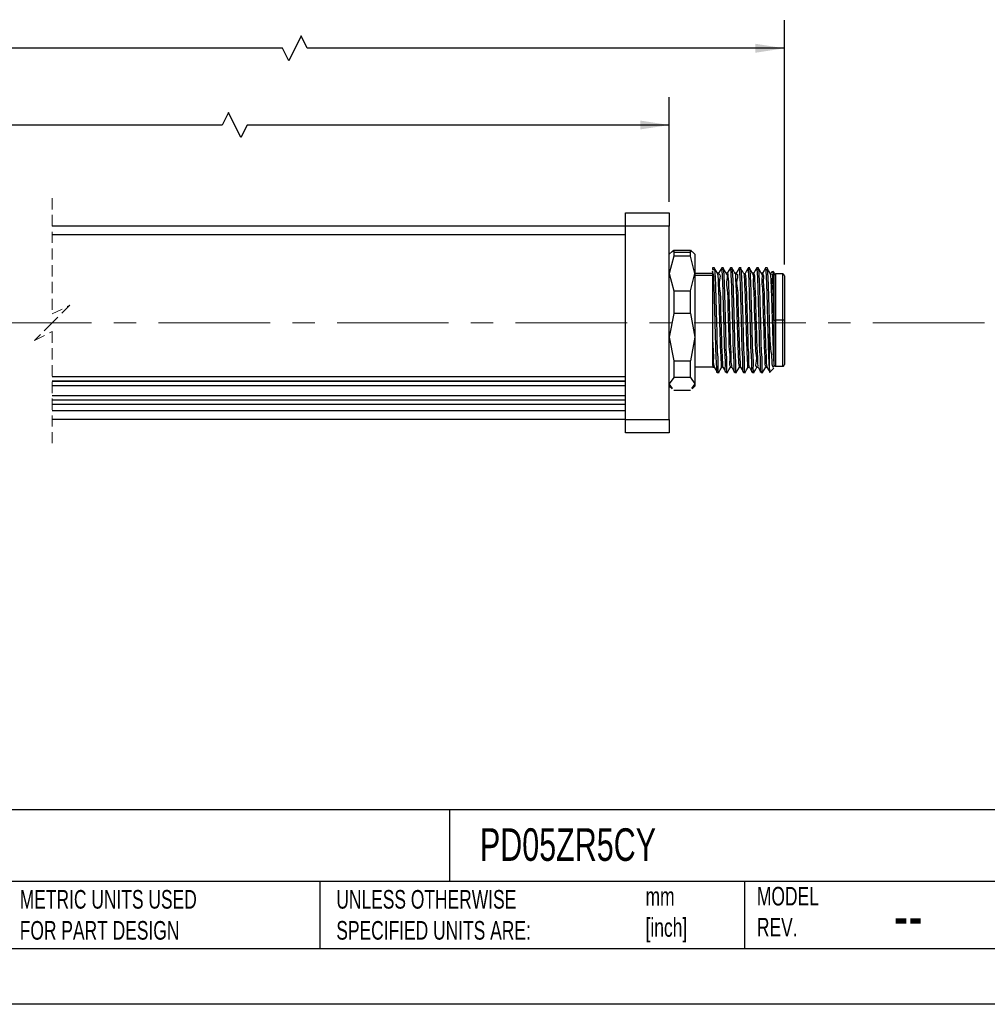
# Model space of a CAD drawing. Header units: millimetres. Extents: x 0 to 279, y 0 to 216.
# Tile 2 of 4: x 107 to 217, y 0 to 112. Entities that reach past the tile are written whole.
import ezdxf

# ---------------------------------------------------------------- set-up
doc = ezdxf.new("R2010")
doc.units = ezdxf.units.MM
doc.linetypes.add('CENTERX2', pattern=[20.32, 12.7, -2.54, 2.54, -2.54])
doc.linetypes.add('HIDDEN', pattern=[1.905, 1.27, -0.635])
doc.layers.add('CENTER', color=40, linetype='CENTERX2')
doc.layers.add('DIMENSIONS', color=140, linetype='Continuous', lineweight=25)
doc.layers.add('TEXT', color=140, linetype='Continuous', lineweight=25)
doc.styles.add('SLDTEXTSTYLE0', font='TXT', dxfattribs={"width": 0.7})
doc.dimstyles.new('SLDDIMSTYLE1', dxfattribs={"dimtxt": 2.158008, "dimasz": 3.302, "dimexe": 0, "dimexo": 0.0625, "dimgap": 0.539502, "dimtad": 0, "dimtih": 1, "dimtoh": 1, "dimdec": 1, "dimrnd": 1e-09, "dimzin": 4, "dimdsep": 46, "dimtxsty": 'SLDTEXTSTYLE0', "dimsah": 1, "dimcen": 0.09, "dimadec": 0, "dimazin": 1, "dimtfac": 1, "dimtdec": 1, "dimtofl": 0, "dimtmove": 0, "dimatfit": 3, "dimfxl": 0, "dimfrac": 2, "dimtolj": 1, "dimtzin": 12, "dimarcsym": 0})
doc.dimstyles.new('SLDDIMSTYLE3', dxfattribs={"dimtxt": 2.158008, "dimasz": 3.302, "dimexe": 0, "dimexo": 0.0625, "dimgap": 0.539502, "dimtad": 0, "dimtih": 1, "dimtoh": 1, "dimdec": 1, "dimrnd": 1e-09, "dimzin": 12, "dimdsep": 46, "dimtxsty": 'SLDTEXTSTYLE0', "dimsah": 1, "dimcen": 0.09, "dimadec": 0, "dimazin": 3, "dimtfac": 1, "dimtdec": 1, "dimtofl": 0, "dimtmove": 0, "dimatfit": 3, "dimfxl": 0, "dimfrac": 2, "dimtolj": 1, "dimtzin": 12, "dimarcsym": 0})

# ---------------------------------------------------------------- blocks, each defined once
blk = doc.blocks.new('_D_5')
at = {"layer": 'DIMENSIONS'}
for p, q in [((25.72, 91.28), (25.72, 103.18)), ((180.76, 91.28), (180.76, 103.18)), ((130.6, 101.42), (129.89, 100)), ((132.01, 98.59), (130.6, 101.42)), ((25.72, 100), (74.82, 100)), ((77.74, 100), (77.02, 100)), ((77.02, 100), (77.02, 96.58)), ((85.95, 100), (86.68, 100)), ((86.68, 100), (86.68, 96.58)), ((129.89, 100), (88.88, 100)), ((132.72, 100), (132.01, 98.59)), ((180.76, 100), (132.72, 100)), ((77.02, 96.58), (77.74, 96.58)), ((86.68, 96.58), (85.95, 96.58))]:
    blk.add_line(p, q, dxfattribs=at)
for points in [[(25.72, 100), (29.03, 99.5), (29.03, 100.51)], [(180.76, 100), (177.46, 100.51), (177.46, 99.5)]]:
    blk.add_solid(points, dxfattribs=at)
at = {"layer": 'DIMENSIONS', "char_height": 2.117, "attachment_point": 1, "style": 'SLDTEXTSTYLE0'}
for s, insert in [('480.0', (77.74, 103.22)), ('18.90', (77.74, 99.3))]:
    blk.add_mtext(s, dxfattribs=dict(at, insert=insert))
blk = doc.blocks.new('_D_6')
at = {"layer": 'DIMENSIONS'}
for p, q in [((25.72, 91.28), (25.72, 111.91)), ((193.86, 84.13), (193.86, 111.91)), ((138.86, 110.14), (137.45, 107.32)), ((139.56, 108.73), (138.86, 110.14)), ((25.72, 108.73), (75.42, 108.73)), ((78.34, 108.73), (77.61, 108.73)), ((77.61, 108.73), (77.61, 105.3)), ((86.55, 108.73), (87.27, 108.73)), ((87.27, 108.73), (87.27, 105.3)), ((136.74, 108.73), (89.47, 108.73)), ((137.45, 107.32), (136.74, 108.73)), ((193.86, 108.73), (139.56, 108.73)), ((77.61, 105.3), (78.34, 105.3)), ((87.27, 105.3), (86.55, 105.3))]:
    blk.add_line(p, q, dxfattribs=at)
for points in [[(25.72, 108.73), (29.03, 108.22), (29.03, 109.24)], [(193.86, 108.73), (190.56, 109.24), (190.56, 108.22)]]:
    blk.add_solid(points, dxfattribs=at)
at = {"layer": 'DIMENSIONS', "char_height": 2.117, "attachment_point": 1, "style": 'SLDTEXTSTYLE0'}
for s, insert in [('493.1', (78.34, 111.94)), ('19.41', (78.34, 108.03))]:
    blk.add_mtext(s, dxfattribs=dict(at, insert=insert))

msp = doc.modelspace()

# ---------------------------------------------------------------- linework, layer by layer
at = {"color": 7, "linetype": 'HIDDEN', "lineweight": 18}
for p, q in [((110.54, 91.68), (110.54, 78.51)), ((110.54, 78.51), (112.54, 79.51)), ((112.54, 79.51), (110.54, 77.51)), ((110.54, 77.51), (108.54, 75.51)), ((108.54, 75.51), (110.54, 76.51)), ((110.54, 76.51), (110.54, 63.33))]:
    msp.add_line(p, q, dxfattribs=at)
for p, q in [((175.76, 90.01), (180.76, 90.01)), ((175.76, 88.51), (175.76, 90.01)), ((180.76, 90.01), (180.76, 88.51)), ((175.76, 88.51), (110.54, 88.51)), ((180.76, 88.51), (175.76, 88.51)), ((175.76, 66.51), (175.76, 88.51)), ((180.76, 66.51), (180.76, 88.51)), ((175.76, 87.51), (110.54, 87.51)), ((181.08, 85.62), (180.76, 85.31)), ((181.12, 85.57), (181.26, 85.77)), ((181.26, 85.77), (181.26, 85.54)), ((181.26, 85.77), (183.16, 85.77)), ((181.26, 85.54), (181.26, 85.08)), ((181.26, 85.54), (183.16, 85.54)), ((183.16, 85.54), (183.16, 85.77)), ((183.16, 85.77), (183.3, 85.57)), ((183.16, 85.08), (183.16, 85.54)), ((183.66, 85.31), (183.35, 85.62)), ((183.66, 85.31), (183.66, 83.11)), ((181.26, 85.08), (180.76, 83.11)), ((183.16, 85.08), (181.26, 85.08)), ((183.66, 83.11), (183.16, 85.08)), ((180.76, 83.11), (181.26, 81.14)), ((183.16, 81.14), (183.66, 83.11)), ((185.66, 83.11), (183.66, 83.11)), ((183.66, 83.11), (183.66, 75.87)), ((183.66, 82.93), (185.66, 82.93)), ((185.92, 83.76), (185.66, 83.76)), ((185.66, 83.76), (185.66, 83.56)), ((185.66, 83.56), (185.91, 83.56)), ((185.81, 82.8), (185.66, 83.39)), ((185.66, 83.39), (185.66, 82.58)), ((185.87, 83.66), (185.91, 83.56)), ((186.37, 83.16), (186.22, 83.16)), ((186.76, 83.56), (186.71, 83.67)), ((186.92, 83.76), (186.72, 83.76)), ((186.91, 83.56), (186.76, 83.56)), ((186.87, 83.66), (186.91, 83.56)), ((187.38, 83.16), (187.22, 83.16)), ((187.76, 83.56), (187.71, 83.68)), ((187.92, 83.76), (187.72, 83.76)), ((187.91, 83.56), (187.76, 83.56)), ((187.87, 83.66), (187.91, 83.56)), ((188.37, 83.16), (188.22, 83.16)), ((188.92, 83.76), (188.72, 83.76)), ((188.76, 83.56), (188.72, 83.67)), ((188.91, 83.56), (188.76, 83.56)), ((188.9, 83.62), (188.91, 83.56)), ((189.35, 83.05), (189.37, 83.15)), ((189.92, 83.76), (189.72, 83.76)), ((189.76, 83.56), (189.74, 83.66)), ((189.91, 83.56), (189.76, 83.56)), ((189.87, 83.66), (189.91, 83.56)), ((190.38, 83.16), (190.22, 83.16)), ((190.76, 83.56), (190.71, 83.68)), ((190.92, 83.76), (190.72, 83.76)), ((190.91, 83.56), (190.76, 83.56)), ((190.87, 83.66), (190.91, 83.56)), ((191.38, 83.16), (191.22, 83.16)), ((191.76, 83.56), (191.71, 83.67)), ((191.92, 83.76), (191.72, 83.76)), ((191.76, 83.56), (191.91, 83.56)), ((191.87, 83.66), (191.91, 83.56)), ((192.48, 83.35), (192.36, 83.15)), ((192.66, 83.26), (192.54, 83.38)), ((192.66, 83.26), (192.66, 78.48)), ((193.66, 83.06), (192.86, 83.06)), ((192.86, 83.06), (192.86, 77.81)), ((193.66, 77.81), (193.66, 83.06)), ((185.66, 82.58), (185.66, 76.54)), ((193.86, 82.86), (193.86, 77.81)), ((181.26, 81.14), (181.26, 78.56)), ((181.26, 81.14), (183.16, 81.14)), ((183.16, 78.56), (183.16, 81.14)), ((181.26, 78.56), (180.76, 75.87)), ((183.16, 78.56), (181.26, 78.56)), ((183.16, 78.56), (183.66, 75.87)), ((192.66, 78.48), (192.66, 76.54)), ((192.66, 77.81), (192.86, 77.81)), ((193.66, 77.81), (192.86, 77.81)), ((192.86, 77.81), (192.86, 72.56)), ((193.86, 77.81), (193.66, 77.81)), ((193.66, 72.56), (193.66, 77.81)), ((193.86, 77.81), (193.86, 72.76)), ((185.66, 76.54), (185.66, 72.77)), ((192.16, 72.25), (192.16, 76.27)), ((192.66, 76.54), (192.66, 72.77)), ((180.76, 75.87), (181.26, 73.18)), ((183.66, 75.87), (183.16, 73.18)), ((183.66, 75.87), (183.66, 70.56)), ((181.26, 73.18), (183.16, 73.18)), ((181.26, 73.18), (181.26, 71.28)), ((183.16, 71.28), (183.16, 73.18)), ((183.66, 72.51), (185.66, 72.51)), ((185.66, 72.77), (185.72, 72.46)), ((185.72, 72.46), (185.87, 72.46)), ((186.22, 71.86), (186.42, 71.86)), ((187.22, 71.86), (187.42, 71.86)), ((187.72, 72.46), (187.87, 72.46)), ((188.22, 71.86), (188.42, 71.86)), ((188.72, 72.46), (188.87, 72.46)), ((189.22, 71.86), (189.42, 71.86)), ((189.72, 72.46), (189.87, 72.46)), ((190.22, 71.86), (190.42, 71.86)), ((190.72, 72.46), (190.87, 72.46)), ((191.22, 71.86), (191.42, 71.86)), ((191.72, 72.46), (191.87, 72.46)), ((192.16, 71.85), (192.67, 72.36)), ((192.59, 72.46), (192.68, 72.62)), ((192.86, 72.56), (193.66, 72.56)), ((110.54, 71.41), (175.76, 71.41)), ((110.54, 70.92), (175.76, 70.92)), ((110.54, 70.88), (175.76, 70.88)), ((181.26, 71.28), (180.76, 70.56)), ((181.12, 70.04), (180.76, 70.56)), ((183.16, 71.28), (181.26, 71.28)), ((183.16, 71.28), (183.66, 70.56)), ((183.66, 70.56), (183.3, 70.04)), ((183.66, 70.56), (183.66, 70.31)), ((110.54, 70.39), (175.76, 70.39)), ((180.76, 70.31), (181.08, 70)), ((181.26, 69.84), (183.16, 69.84)), ((183.35, 70), (183.66, 70.31)), ((110.54, 69.25), (175.76, 69.25)), ((110.54, 68.76), (175.76, 68.76)), ((110.54, 68.73), (175.76, 68.73)), ((110.54, 68.24), (175.76, 68.24)), ((175.76, 67.51), (110.54, 67.51)), ((175.76, 66.51), (110.54, 66.51)), ((175.76, 66.51), (180.76, 66.51)), ((175.76, 65.01), (175.76, 66.51)), ((180.76, 66.51), (180.76, 65.01)), ((180.76, 65.01), (175.76, 65.01))]:
    msp.add_line(p, q)
at = {"color": 7, "linetype": 'Continuous'}
msp.add_line((279.4, 0), (0, 0), dxfattribs=at)
at = {"flags": 128}
for points in [[(186.23, 83.15), (186.05, 83.45), (185.88, 83.75)], [(186.72, 83.76), (186.54, 83.45), (186.37, 83.15)], [(187.23, 83.15), (187.05, 83.45), (186.88, 83.75)], [(187.71, 83.75), (187.54, 83.45), (187.36, 83.14)], [(188.23, 83.15), (188.05, 83.45), (187.88, 83.76)], [(188.72, 83.76), (188.54, 83.45), (188.37, 83.15)], [(189.74, 83.73), (189.56, 83.43), (189.39, 83.13)], [(190.23, 83.15), (190.05, 83.45), (189.88, 83.76)], [(190.72, 83.76), (190.54, 83.45), (190.36, 83.15)], [(191.23, 83.15), (191.05, 83.45), (190.88, 83.75)], [(191.72, 83.76), (191.54, 83.45), (191.36, 83.15)], [(192.23, 83.15), (192.05, 83.45), (191.88, 83.75)], [(185.81, 82.8), (185.74, 82.69), (185.66, 82.58)], [(185.87, 72.47), (186.04, 72.16), (186.22, 71.86)], [(186.38, 71.86), (186.55, 72.16), (186.73, 72.47)], [(186.86, 72.47), (187.04, 72.17), (187.21, 71.86)], [(187.38, 71.86), (187.55, 72.17), (187.73, 72.47)], [(187.86, 72.47), (188.04, 72.17), (188.22, 71.86)], [(188.38, 71.86), (188.55, 72.17), (188.73, 72.47)], [(188.87, 72.47), (189.04, 72.16), (189.22, 71.86)], [(189.38, 71.86), (189.55, 72.17), (189.73, 72.47)], [(189.87, 72.47), (190.04, 72.16), (190.22, 71.86)], [(190.38, 71.86), (190.55, 72.17), (190.73, 72.47)], [(190.86, 72.47), (191.04, 72.17), (191.21, 71.86)], [(191.38, 71.86), (191.55, 72.16), (191.73, 72.47)], [(191.87, 72.47), (192.04, 72.16), (192.22, 71.86)]]:
    msp.add_lwpolyline(points, dxfattribs=at)
for centre, start, end in [((192.86, 82.86), 89.9978, 180.0011), ((193.66, 82.86), 359.9989, 90.0022), ((192.86, 72.76), 179.999, 270.002), ((193.66, 72.76), 269.998, 0.001)]:
    msp.add_arc(centre, 0.2, start, end)
for points, knots in [([(185.91, 83.56), (185.94, 83.21), (186, 82.29), (186.04, 80.64), (186.1, 78.53), (186.17, 76.41), (186.19, 74.17), (186.32, 73.34), (186.26, 71.67), (186.37, 71.95), (186.38, 71.98)], [0, 0, 0, 0, 0.087716, 0.236642, 0.424168, 0.621772, 0.799393, 0.930023, 0.993877, 1, 1, 1, 1]), ([(186.23, 83.08), (186.24, 83.03), (186.32, 82.72), (186.31, 81.95), (186.39, 80.69), (186.43, 79.09), (186.48, 77.32), (186.54, 75.69), (186.57, 74.05), (186.66, 73.46), (186.64, 72.33), (186.72, 72.52), (186.72, 72.54)], [0, 0, 0, 0, 0.0141178, 0.0906515, 0.2142876, 0.3706524, 0.5415251, 0.7069887, 0.8477614, 0.947457, 0.9945696, 1, 1, 1, 1]), ([(186.37, 83.08), (186.38, 83.07), (186.62, 83), (186.32, 82.06), (186.6, 81.02), (186.56, 79.33), (186.64, 77.52), (186.69, 75.82), (186.73, 74.07), (186.8, 73.51), (186.81, 72.32), (186.86, 72.48), (186.87, 72.49)], [0, 0, 0, 0, 0.003791, 0.068685, 0.188052, 0.346786, 0.524709, 0.699189, 0.848039, 0.952357, 0.999016, 1, 1, 1, 1]), ([(187.22, 71.96), (187.21, 71.94), (187.11, 71.68), (187.17, 73.35), (187.04, 74.17), (187.02, 76.42), (186.95, 78.53), (186.89, 80.64), (186.85, 82.29), (186.79, 83.21), (186.76, 83.56)], [0, 0, 0, 0, 0.00466, 0.068608, 0.199431, 0.377313, 0.575208, 0.76301, 0.912155, 1, 1, 1, 1]), ([(186.91, 83.56), (186.94, 83.21), (187, 82.29), (187.04, 80.64), (187.1, 78.53), (187.17, 76.41), (187.19, 74.17), (187.32, 73.33), (187.26, 71.67), (187.37, 71.95), (187.38, 71.98)], [0, 0, 0, 0, 0.087701, 0.236604, 0.424099, 0.621671, 0.799263, 0.929872, 0.993716, 1, 1, 1, 1]), ([(187.23, 83.08), (187.23, 83.07), (187.44, 82.98), (187.18, 82.15), (187.43, 81.16), (187.39, 79.58), (187.47, 77.87), (187.53, 76.14), (187.53, 74.58), (187.7, 73.47), (187.55, 72.73), (187.71, 72.54), (187.73, 72.52)], [0, 0, 0, 0, 0.002135, 0.062718, 0.174078, 0.323309, 0.493032, 0.663467, 0.814746, 0.929244, 0.993673, 1, 1, 1, 1]), ([(187.37, 83.1), (187.37, 83.12), (187.39, 83.28), (187.48, 82.34), (187.49, 81.8), (187.56, 80.16), (187.6, 78.5), (187.66, 76.65), (187.69, 74.97), (187.8, 73.67), (187.75, 72.88), (187.85, 72.58), (187.87, 72.55)], [0, 0, 0, 0, 0.005639, 0.038703, 0.131034, 0.271127, 0.4412, 0.619635, 0.783745, 0.912668, 0.990053, 1, 1, 1, 1]), ([(188.22, 71.96), (188.21, 71.94), (188.11, 71.68), (188.17, 73.35), (188.04, 74.17), (188.02, 76.42), (187.95, 78.53), (187.89, 80.64), (187.85, 82.29), (187.79, 83.21), (187.76, 83.56)], [0, 0, 0, 0, 0.00466, 0.068608, 0.199431, 0.377313, 0.575208, 0.76301, 0.912155, 1, 1, 1, 1]), ([(187.91, 83.56), (187.94, 83.21), (188, 82.29), (188.04, 80.64), (188.1, 78.53), (188.17, 76.41), (188.19, 74.17), (188.32, 73.33), (188.26, 71.67), (188.37, 71.95), (188.38, 71.98)], [0, 0, 0, 0, 0.087688, 0.236568, 0.424036, 0.621578, 0.799144, 0.929733, 0.993567, 1, 1, 1, 1]), ([(188.23, 83.13), (188.23, 83.13), (188.28, 83.29), (188.29, 82.19), (188.36, 81.66), (188.4, 80.03), (188.45, 78.42), (188.5, 76.65), (188.55, 75.03), (188.62, 73.74), (188.62, 72.92), (188.7, 72.56), (188.72, 72.48)], [0, 0, 0, 0, 0.001396, 0.044468, 0.140588, 0.278683, 0.442671, 0.613439, 0.771082, 0.897233, 0.977227, 1, 1, 1, 1]), ([(188.37, 83.07), (188.38, 83.07), (188.62, 83.09), (188.31, 82.02), (188.6, 81.1), (188.55, 79.38), (188.64, 77.59), (188.69, 75.87), (188.73, 74.13), (188.81, 73.52), (188.81, 72.32), (188.87, 72.51), (188.88, 72.53)], [0, 0, 0, 0, 0.003331, 0.065975, 0.183308, 0.340482, 0.517516, 0.691896, 0.841448, 0.94718, 0.995775, 1, 1, 1, 1]), ([(189.22, 71.96), (189.21, 71.94), (189.11, 71.68), (189.17, 73.35), (189.04, 74.17), (189.02, 76.42), (188.95, 78.53), (188.89, 80.64), (188.85, 82.29), (188.79, 83.21), (188.76, 83.56)], [0, 0, 0, 0, 0.00466, 0.068608, 0.199431, 0.377313, 0.575208, 0.76301, 0.912155, 1, 1, 1, 1]), ([(189.25, 83.08), (189.19, 83.18), (189.07, 83.38), (188.95, 83.58), (188.9, 83.68)], [0, 0, 0, 0, 0.49993, 1, 1, 1, 1]), ([(188.91, 83.56), (188.94, 83.21), (189, 82.29), (189.04, 80.64), (189.1, 78.53), (189.17, 76.41), (189.19, 74.17), (189.32, 73.33), (189.26, 71.67), (189.37, 71.95), (189.38, 71.98)], [0, 0, 0, 0, 0.087686, 0.236562, 0.424025, 0.621562, 0.799123, 0.929709, 0.993541, 1, 1, 1, 1]), ([(189.24, 83.01), (189.25, 82.97), (189.32, 82.64), (189.31, 81.85), (189.39, 80.55), (189.43, 78.92), (189.49, 77.14), (189.54, 75.53), (189.59, 73.93), (189.64, 73.36), (189.67, 72.33), (189.72, 72.51), (189.73, 72.54)], [0, 0, 0, 0, 0.011759, 0.093586, 0.221785, 0.381388, 0.55372, 0.718611, 0.856765, 0.952035, 0.993417, 1, 1, 1, 1]), ([(189.39, 83.06), (189.4, 83.02), (189.47, 82.73), (189.46, 82.01), (189.54, 80.82), (189.58, 79.31), (189.63, 77.63), (189.69, 75.98), (189.7, 74.51), (189.83, 73.43), (189.74, 72.77), (189.86, 72.55), (189.87, 72.54)], [0, 0, 0, 0, 0.012596, 0.085631, 0.202786, 0.351582, 0.516125, 0.678831, 0.822312, 0.931247, 0.99405, 1, 1, 1, 1]), ([(190.22, 71.95), (190.21, 71.93), (190.11, 71.68), (190.18, 73.36), (190.04, 74.16), (190.02, 76.42), (189.95, 78.53), (189.89, 80.64), (189.85, 82.29), (189.79, 83.21), (189.76, 83.56)], [0, 0, 0, 0, 0.003292, 0.067328, 0.19833, 0.376457, 0.574624, 0.762684, 0.912034, 1, 1, 1, 1]), ([(189.91, 83.56), (189.94, 83.21), (190, 82.29), (190.04, 80.64), (190.1, 78.53), (190.17, 76.41), (190.19, 74.17), (190.32, 73.33), (190.26, 71.67), (190.37, 71.95), (190.38, 71.98)], [0, 0, 0, 0, 0.087698, 0.236596, 0.424085, 0.621651, 0.799237, 0.929842, 0.993683, 1, 1, 1, 1]), ([(190.22, 83.09), (190.23, 83.07), (190.36, 82.83), (190.26, 82.11), (190.4, 80.94), (190.41, 79.37), (190.47, 77.62), (190.55, 75.95), (190.51, 74.3), (190.76, 73.54), (190.51, 72.45), (190.71, 72.54), (190.73, 72.54)], [0, 0, 0, 0, 0.007482, 0.075089, 0.192196, 0.345157, 0.516079, 0.68496, 0.832035, 0.940106, 0.996606, 1, 1, 1, 1]), ([(190.37, 83.13), (190.38, 83.08), (190.48, 82.82), (190.45, 82.12), (190.54, 80.99), (190.57, 79.51), (190.62, 77.85), (190.68, 76.18), (190.71, 74.68), (190.8, 73.53), (190.77, 72.84), (190.85, 72.57), (190.87, 72.53)], [0, 0, 0, 0, 0.013691, 0.080128, 0.191633, 0.336338, 0.498791, 0.661632, 0.807459, 0.920698, 0.989293, 1, 1, 1, 1]), ([(191.22, 71.96), (191.21, 71.94), (191.11, 71.68), (191.17, 73.35), (191.04, 74.17), (191.02, 76.42), (190.95, 78.53), (190.89, 80.64), (190.85, 82.29), (190.79, 83.21), (190.76, 83.56)], [0, 0, 0, 0, 0.00466, 0.068608, 0.19943, 0.377313, 0.575207, 0.763009, 0.912155, 1, 1, 1, 1]), ([(190.91, 83.56), (190.94, 83.21), (191, 82.29), (191.04, 80.64), (191.1, 78.53), (191.17, 76.41), (191.19, 74.17), (191.32, 73.33), (191.26, 71.67), (191.37, 71.95), (191.38, 71.98)], [0, 0, 0, 0, 0.087706, 0.236617, 0.424123, 0.621706, 0.799309, 0.929925, 0.993772, 1, 1, 1, 1]), ([(191.22, 83.08), (191.23, 83.09), (191.36, 83.25), (191.23, 82.08), (191.4, 81.43), (191.39, 79.77), (191.46, 78.12), (191.52, 76.35), (191.55, 74.77), (191.65, 73.56), (191.6, 72.82), (191.71, 72.54), (191.73, 72.5)], [0, 0, 0, 0, 0.003116, 0.055723, 0.160302, 0.304707, 0.472053, 0.642756, 0.796839, 0.916278, 0.987144, 1, 1, 1, 1]), ([(191.38, 83.09), (191.39, 83.08), (191.52, 82.88), (191.4, 82.22), (191.55, 81.17), (191.56, 79.7), (191.62, 78.06), (191.67, 76.38), (191.71, 74.86), (191.78, 73.65), (191.78, 72.9), (191.85, 72.57), (191.87, 72.51)], [0, 0, 0, 0, 0.0055801, 0.0658526, 0.1723961, 0.3138858, 0.4752141, 0.6391421, 0.7881521, 0.9063281, 0.9810789, 1, 1, 1, 1]), ([(192.16, 72.25), (192.15, 72.56), (192.1, 73.33), (192.06, 74.67), (192.01, 76.32), (191.96, 78.11), (191.92, 79.87), (191.87, 81.43), (191.83, 82.64), (191.78, 83.3), (191.76, 83.56)], [0, 0, 0, 0, 0.082418, 0.204817, 0.35525, 0.519005, 0.680066, 0.82268, 0.932906, 1, 1, 1, 1]), ([(191.91, 83.56), (191.94, 83.21), (192, 82.29), (192.04, 80.63), (192.1, 78.55), (192.14, 77.04), (192.16, 76.27)], [0, 0, 0, 0, 0.141074, 0.380593, 0.682192, 1, 1, 1, 1]), ([(192.23, 83.14), (192.25, 83.01), (192.31, 82.56), (192.34, 81.63), (192.4, 80.24), (192.44, 78.57), (192.5, 76.81), (192.55, 75.17), (192.59, 73.84), (192.64, 73.07), (192.66, 72.77)], [0, 0, 0, 0, 0.037445, 0.131563, 0.270466, 0.437923, 0.614339, 0.779064, 0.912825, 1, 1, 1, 1]), ([(192.37, 83.09), (192.38, 83.09), (192.59, 83.07), (192.33, 82.21), (192.58, 81.38), (192.54, 79.88), (192.62, 78.28), (192.65, 77.12), (192.66, 76.54)], [0, 0, 0, 0, 0.005336, 0.092226, 0.255391, 0.477515, 0.734885, 1, 1, 1, 1]), ([(192.51, 83.33), (192.52, 83.35), (192.56, 83.55), (192.56, 82.4), (192.61, 81.82), (192.63, 80.14), (192.65, 79.06), (192.66, 78.48)], [0, 0, 0, 0, 0.0116821, 0.1106087, 0.3278984, 0.636776, 1, 1, 1, 1]), ([(186.22, 71.93), (186.22, 71.91), (186.15, 71.7), (186.16, 73), (186.07, 73.65), (186.04, 75.55), (185.98, 77.42), (185.93, 79.43), (185.88, 81.22), (185.83, 82.32), (185.81, 82.8)], [0, 0, 0, 0, 0.00439, 0.055202, 0.16638, 0.324301, 0.509477, 0.699035, 0.869561, 1, 1, 1, 1]), ([(185.66, 76.54), (185.67, 75.96), (185.69, 74.92), (185.81, 73.63), (185.74, 72.85), (185.86, 72.57), (185.87, 72.54)], [0, 0, 0, 0, 0.43548, 0.775369, 0.976575, 1, 1, 1, 1]), ([(192.16, 76.27), (192.19, 75.69), (192.24, 74.67), (192.46, 73.47), (192.38, 72.68), (192.56, 72.48), (192.57, 72.47)], [0, 0, 0, 0, 0.450263, 0.790314, 0.988787, 1, 1, 1, 1]), ([(192.16, 72.25), (192.16, 72.04), (192.16, 71.8), (192.2, 71.93), (192.2, 71.95)], [0, 0, 0, 0, 0.907009, 1, 1, 1, 1])]:
    msp.add_open_spline(points, degree=3, knots=knots)
at = {"layer": 'CENTER', "linetype": 'CENTERX2', "lineweight": 18}
for p, q in [((110.89, 77.51), (19.37, 77.51)), ((216.61, 77.51), (110.54, 77.51))]:
    msp.add_line(p, q, dxfattribs=at)
at = {"layer": 'TEXT'}
for p, q in [((273.05, 22.13), (6.35, 22.13)), ((155.76, 22.13), (155.76, 13.97)), ((273.05, 13.97), (6.35, 13.97)), ((141, 13.97), (141, 6.35)), ((189.3, 13.97), (189.3, 6.35)), ((6.35, 6.35), (273.05, 6.35))]:
    msp.add_line(p, q, dxfattribs=at)

# ---------------------------------------------------------------- texts
at = {"layer": 'TEXT', "attachment_point": 1, "style": 'SLDTEXTSTYLE0'}
for s, insert, char_height in [('PD05ZR5CY', (159.21, 20.02), 3.704), ('METRIC UNITS USED ^JFOR PART DESIGN', (106.85, 13), 2.1167), ('UNLESS OTHERWISE ^JSPECIFIED UNITS ARE:', (142.87, 13), 2.1167), ('mm^J[inch]', (178.06, 13.33), 2.117), ('MODEL ^JREV.', (190.73, 13.36), 2.1167), ('--', (206.3, 12.73), 5.292)]:
    msp.add_mtext(s, dxfattribs=dict(at, insert=insert, char_height=char_height))

# ---------------------------------------------------------------- dimensions: what is measured, and where the dimension line sits
at = {"layer": 'DIMENSIONS'}
for base, p1, p2, text, dimstyle, picture, middle in [((193.86, 108.73), (25.72, 90.01), (193.86, 82.86), '493.1', 'SLDDIMSTYLE3', '_D_6', (82.44, 108.73)), ((25.72, 100), (180.76, 90.01), (25.72, 90.01), '480.0', 'SLDDIMSTYLE1', '_D_5', (81.85, 100))]:
    dim = msp.add_linear_dim(base=base, p1=p1, p2=p2, text=text, dimstyle=dimstyle, dxfattribs=at)
    dim.commit()
    dim.dimension.update_dxf_attribs({"geometry": picture, "text_midpoint": middle, "dimtype": 160})

doc.saveas('drawing.dxf')
